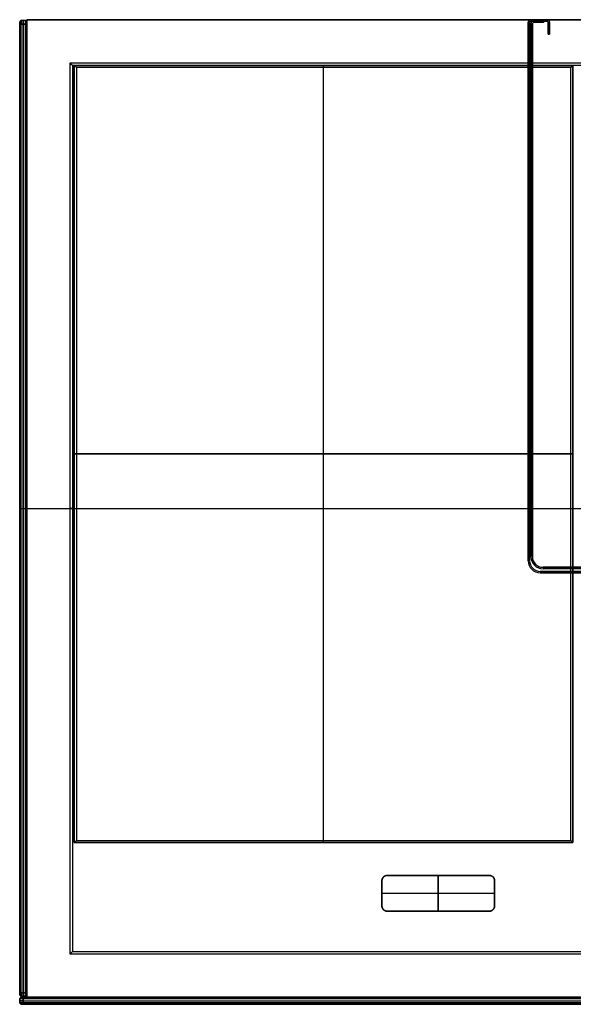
# Model space of a CAD drawing. Header units: millimetres. Extents: x -449 to 449, y -277 to 273.
# Tile 1 of 2: x -449 to -140, y -277 to 273. Entities that reach past the tile are written whole.
import ezdxf

# ---------------------------------------------------------------- set-up
doc = ezdxf.new("R2010")
doc.units = ezdxf.units.MM
doc.header["$MEASUREMENT"] = 0
doc.layers.add('Default', color=178, linetype='Continuous', true_color=0x000000)

msp = doc.modelspace()

# ---------------------------------------------------------------- linework, layer by layer
at = {"layer": 'Default', "color": 178, "true_color": 0x000000}
for p, q in [((-449, 271.75, 2), (-448.25, 272.5, 2)), ((-449, 271.75, 27.5), (-448.25, 272.5, 27.5)), ((-449, 271.71, 1.68), (-448.25, 272.43, 1.48)), ((-449, -271.75, 27.5), (-449, 271.75, 27.5)), ((-449, 270.82, 54.21), (-448.25, 271.02, 54.93)), ((-449, 270.5, 54.25), (-448.25, 270.5, 55)), ((-448.63, 270.5, 0.38), (-448.63, -270.5, 0.38)), ((-448.63, 272.12, 53), (-448.63, 272.12, 2)), ((-448.63, 270.5, 54.62), (-448.63, -270.5, 54.62)), ((-445.75, 272.5, 53), (-448.25, 272.5, 53)), ((-445.75, 272.5, 27.5), (-448.25, 272.5, 27.5)), ((-448.25, 270.5, 55), (-445.75, 270.5, 55)), ((-445.75, 270.5), (-448.25, 270.5)), ((-447, 272.5, 2), (-447, 272.5, 53)), ((-447, -270.5, 55), (-447, 270.5, 55)), ((-447, 270.5), (-447, -270.5)), ((-445, 271.75, 27.5), (-445.75, 272.5, 27.5)), ((-445, 271.71, 1.68), (-445.75, 272.43, 1.48)), ((-445, 270.82, 54.21), (-445.75, 271.02, 54.93)), ((-445.38, 272.12, 2), (-445.38, 272.12, 53)), ((-445.38, 270.5, 54.62), (-445.38, -270.5, 54.62)), ((-445.38, 270.5, 0.38), (-445.38, -270.5, 0.38)), ((-445, 271.75, 27.5), (-445, -271.75, 27.5)), ((-449, 0, 0.75), (-449, 0, 54.25)), ((-449, 0, 0.75), (-448.25, 0)), ((-449, 0, 54.25), (-448.25, 0, 55)), ((-448.25, 0, 55), (-445.75, 0, 55)), ((-448.25, 0), (-445.75, 0)), ((-445, 0, 54.25), (-445.75, 0, 55)), ((-445, 0, 0.75), (-445.75, 0)), ((-445, 0, 0.75), (-445, 0, 54.25)), ((-246.5, -222, 9.33), (-246.5, -208, 9.33)), ((-243.5, -205, 9.33), (-186.5, -205, 9.33)), ((-215, -225, 11), (-215, -205, 11)), ((-215, -205, 11), (-215, -205, 7.65)), ((-215, -205, 7.65), (-215, -225, 7.65)), ((-183.5, -208, 9.33), (-183.5, -222, 9.33)), ((-246.5, -215, 11), (-183.5, -215, 11)), ((-246.5, -215, 11), (-246.5, -215, 7.65)), ((-246.5, -215, 7.65), (-183.5, -215, 7.65)), ((-183.5, -215, 11), (-183.5, -215, 7.65)), ((-186.5, -225, 9.33), (-243.5, -225, 9.33)), ((-215, -225, 11), (-215, -225, 7.65)), ((-449, -270.5, 0.75), (-448.25, -270.5)), ((-449, -270.82, 0.79), (-448.25, -271.02, 0.07)), ((-449, -271.71, 53.32), (-448.25, -272.43, 53.52)), ((-449, -271.75, 27.5), (-448.25, -272.5, 27.5)), ((-449, -273.75, 2), (-448.25, -273, 2)), ((-449, -273.75, 27.5), (-448.25, -273, 27.5)), ((-449, -276.25, 2), (-449, -273.75, 2)), ((-449, -276.25, 27.5), (-449, -273.75, 27.5)), ((-449, -275, 2), (-449, -275, 53)), ((-448.21, -273, 53.32), (-448.93, -273.75, 53.52)), ((-448.63, -272.12, 53), (-448.63, -272.12, 2)), ((-448.63, -273.38, 53), (-448.63, -273.38, 2)), ((-448.25, -272.5, 53), (-445.75, -272.5, 53)), ((-445.75, -272.5, 27.5), (-448.25, -272.5, 27.5)), ((-448.25, -273, 27.5), (448.25, -273, 27.5)), ((-447.32, -273, 0.79), (-447.52, -273.75, 0.07)), ((-447, -272.5, 2), (-447, -272.5, 53)), ((-447, -273.38, 0.38), (447, -273.38, 0.38)), ((-447, -273.38, 54.62), (447, -273.38, 54.62)), ((-447, -275, 55), (447, -275, 55)), ((-447, -275), (447, -275)), ((-445, -270.82, 0.79), (-445.75, -271.02, 0.07)), ((-445, -271.71, 53.32), (-445.75, -272.43, 53.52)), ((-445, -271.75, 27.5), (-445.75, -272.5, 27.5)), ((-445.38, -272.12, 2), (-445.38, -272.12, 53)), ((-449, -276.25, 27.5), (-448.25, -277, 27.5)), ((-448.21, -277, 1.68), (-448.93, -276.25, 1.48)), ((-448.63, -276.63, 2), (-448.63, -276.63, 53)), ((-448.25, -277, 27.5), (448.25, -277, 27.5)), ((-447.32, -277, 54.21), (-447.52, -276.25, 54.93)), ((-447, -276.63, 0.37), (447, -276.63, 0.37)), ((-447, -276.63, 54.62), (447, -276.63, 54.62))]:
    msp.add_line(p, q, dxfattribs=at)
at = {"layer": 'Default', "color": 151, "true_color": 0x91b4dc}
for p, q in [((-445, -273, 27.5), (-445, 273, 27.5)), ((-445, 273, 27.5), (445, 273, 27.5)), ((-419.43, 247.5, 6.2), (-419.43, -247.5, 6.2)), ((419.43, 247.5, 6.2), (-419.43, 247.5, 6.2)), ((-445, 0, 55), (445, 0, 55)), ((-445, 0), (-445, 0, 55)), ((-445, 0), (-420.83, 0)), ((-419.43, 0, 11), (419.43, 0, 11)), ((-419.43, 0, 1.4), (-419.43, 0, 11)), ((-419.43, -247.5, 6.2), (419.43, -247.5, 6.2)), ((445, -273, 27.5), (-445, -273, 27.5))]:
    msp.add_line(p, q, dxfattribs=at)
at = {"layer": 'Default', "color": 254, "true_color": 0xd2d2ff}
for p, q in [((-164.75, 271.6, 55), (-164.75, 271.6, 412)), ((-164.75, 271.6, 233.5), (-164.75, -29.2, 233.5)), ((-163.95, 271.6, 233.5), (-163.95, -29.2, 233.5)), ((-163.35, 273, 233.5), (-154.15, 273, 233.5)), ((-163.35, 272.2, 412), (-163.35, 272.2, 55)), ((-154.15, 272.2, 233.5), (-163.35, 272.2, 233.5)), ((-163.2, 270.8, 400), (-163.2, 270.8, 787.3)), ((-163.2, -26.9, 593.65), (-163.2, 270.8, 593.65)), ((-162.4, -26.9, 593.65), (-162.4, 270.8, 593.65)), ((-161.8, 272.2, 787.3), (-161.8, 272.2, 412)), ((-158.2, 272.2, 599.65), (-161.8, 272.2, 599.65)), ((-158.2, 271.4, 593.65), (-161.8, 271.4, 593.65)), ((-160, 272.2, 412), (-160, 272.2, 787.3)), ((-160, 271.4, 400), (-160, 271.4, 787.3)), ((-158.75, 273, 55), (-158.75, 273, 412)), ((-158.75, 272.2, 55), (-158.75, 272.2, 400)), ((-156.2, 272.2, 599.65), (-158.2, 272.2, 599.65)), ((-156.2, 271.4, 593.65), (-158.2, 271.4, 593.65)), ((-157.2, 272.2, 412), (-157.2, 272.2, 787.3)), ((-157.2, 271.4, 400), (-157.2, 271.4, 787.3)), ((-156.2, 271.4, 593.65), (-156.2, 272.2, 593.65)), ((-156.2, 271.8, 400), (-156.2, 271.8, 787.3)), ((-154.15, 273, 55), (-154.15, 273, 412)), ((-153.55, 271.6, 412), (-153.55, 271.6, 55)), ((-153.55, 265, 233.5), (-153.55, 271.6, 233.5)), ((-152.75, 271.6, 233.5), (-152.75, 265, 233.5)), ((-153.55, 268.3, 55), (-153.55, 268.3, 412)), ((-152.75, 265, 233.5), (-153.55, 265, 233.5)), ((-153.15, 265, 55), (-153.15, 265, 412)), ((-152.75, 268.3, 55), (-152.75, 268.3, 412)), ((-418.5, -186.66, 7.35), (-418.5, 247.5, 7.35)), ((-418.5, 247.5, 7.35), (-139.75, 247.5, 7.35)), ((-279.12, 247.5, 11), (-279.12, 247.5, 3.7)), ((-279.12, -186.66, 11), (-279.12, 247.5, 11)), ((-279.12, -185.46, 2.5), (-279.12, 246.3, 2.5)), ((-139.75, 247.5, 7.35), (-139.75, -186.66, 7.35)), ((-164.75, 121.2, 55), (-164.75, 121.2, 412)), ((-163.95, 121.2, 55), (-163.95, 121.2, 412)), ((-163.2, 121.95, 400), (-163.2, 121.95, 787.3)), ((-162.4, 121.95, 400), (-162.4, 121.95, 787.3)), ((-164.75, 118.5, 55), (-163.95, 118.5, 55)), ((-164.75, 118.5, 412), (-163.95, 118.5, 412)), ((-163.2, 119.25, 400), (-162.4, 119.25, 400)), ((-162.4, 119.25, 787.3), (-163.2, 119.25, 787.3)), ((-418.5, 30.42, 11), (-418.5, 30.42, 3.7)), ((-418.5, 30.42, 11), (-139.75, 30.42, 11)), ((-140.95, 30.42, 2.5), (-417.3, 30.42, 2.5)), ((-139.75, 30.42, 11), (-139.75, 30.42, 3.7)), ((-163.95, -29.2, 412), (-163.95, -29.2, 55)), ((156.4, -32.9, 593.65), (-156.4, -32.9, 593.65)), ((-157.95, -35.2, 233.5), (157.95, -35.2, 233.5)), ((-157.95, -36, 55), (-157.95, -36, 412)), ((-157.95, -36, 233.5), (157.95, -36, 233.5)), ((-156.4, -33.7, 400), (-156.4, -33.7, 787.3)), ((156.4, -33.7, 593.65), (-156.4, -33.7, 593.65)), ((-139.75, -186.66, 7.35), (-418.5, -186.66, 7.35)), ((-279.12, -186.66, 11), (-279.12, -186.66, 3.7))]:
    msp.add_line(p, q, dxfattribs=at)
at = {"layer": 'Default', "color": 178, "true_color": 0x000000, "extrusion": (1, -3.63798e-13, 3.18323e-13)}
msp.add_arc((270.5, 2, -449), 1.25, 270, 360, dxfattribs=at)
at = {"layer": 'Default', "color": 178, "true_color": 0x000000, "extrusion": (1, -3.18323e-13, -3.63798e-13)}
msp.add_arc((270.5, 53, -449), 1.25, 0, 90, dxfattribs=at)
at = {"layer": 'Default', "color": 178, "true_color": 0x000000, "extrusion": (1, -3.41061e-13, 3.41061e-13)}
msp.add_arc((270.5, 2, -448.25), 2, 270, 360, dxfattribs=at)
at = {"layer": 'Default', "color": 178, "true_color": 0x000000, "extrusion": (1, -3.41061e-13, -3.41061e-13)}
msp.add_arc((270.5, 53, -448.25), 2, 0, 90, dxfattribs=at)
at = {"layer": 'Default', "color": 178, "true_color": 0x000000, "extrusion": (1, 0, 0)}
for centre, start, end in [((270.5, 53, -447), 0, 90), ((270.5, 2, -447), 270, 0), ((-270.5, 53, -447), 90, 180), ((-270.5, 2, -447), 180, 270)]:
    msp.add_arc(centre, 2, start, end, dxfattribs=at)
at = {"layer": 'Default', "color": 178, "true_color": 0x000000, "extrusion": (1, -1.13687e-13, -1.13687e-13)}
msp.add_arc((270.5, 53, -445.75), 2, 360, 90, dxfattribs=at)
at = {"layer": 'Default', "color": 178, "true_color": 0x000000, "extrusion": (1, -1.13687e-13, 1.13687e-13)}
msp.add_arc((270.5, 2, -445.75), 2, 270, 0, dxfattribs=at)
at = {"layer": 'Default', "color": 178, "true_color": 0x000000, "extrusion": (1, 3.63798e-13, 3.63798e-13)}
msp.add_arc((270.5, 53, -445), 1.25, 0, 90, dxfattribs=at)
at = {"layer": 'Default', "color": 178, "true_color": 0x000000, "extrusion": (1, 1.09139e-12, -3.63798e-13)}
msp.add_arc((270.5, 2, -445), 1.25, 270, 360, dxfattribs=at)
at = {"layer": 'Default', "color": 254, "true_color": 0xd2d2ff}
for centre, radius, start, end in [((-163.35, 271.6, 55), 1.4, 90, 180), ((-163.35, 271.6, 412), 1.4, 90, 180), ((-163.35, 271.6, 233.5), 1.4, 90, 180), ((-163.35, 271.6, 412), 0.6, 90.0003, 179.9997), ((-163.35, 271.6, 55), 0.6, 90.0003, 179.9997), ((-163.35, 271.6, 233.5), 0.6, 90.0003, 179.9997), ((-161.8, 270.8, 400), 1.4, 90, 180), ((-161.8, 270.8, 787.3), 1.4, 90, 180), ((-161.8, 270.8, 593.65), 1.4, 90, 180), ((-161.8, 270.8, 787.3), 0.6, 90, 180), ((-161.8, 270.8, 400), 0.6, 90, 180), ((-161.8, 270.8, 593.65), 0.6, 90, 180), ((-154.15, 271.6, 55), 1.4, 0, 90), ((-154.15, 271.6, 412), 1.4, 0, 90), ((-154.15, 271.6, 233.5), 1.4, 0, 90), ((-154.15, 271.6, 412), 0.6, 0.0003, 89.9997), ((-154.15, 271.6, 55), 0.6, 0.0003, 89.9997), ((-154.15, 271.6, 233.5), 0.6, 0.0003, 89.9997), ((-156.4, -26.9, 400), 6.8, 180, 270), ((-156.4, -26.9, 787.3), 6.8, 180, 270), ((-156.4, -26.9, 593.65), 6.8, 180, 270), ((-156.4, -26.9, 787.3), 6, 180, 270), ((-156.4, -26.9, 400), 6, 180, 270), ((-156.4, -26.9, 593.65), 6, 180, 270), ((-157.95, -29.2, 55), 6.8, 180, 270), ((-157.95, -29.2, 412), 6.8, 180, 270), ((-157.95, -29.2, 233.5), 6.8, 180, 270), ((-157.95, -29.2, 412), 6, 180, 270), ((-157.95, -29.2, 55), 6, 180, 270), ((-157.95, -29.2, 233.5), 6, 180, 270)]:
    msp.add_arc(centre, radius, start, end, dxfattribs=at)
at = {"layer": 'Default', "color": 254, "true_color": 0xd2d2ff, "extrusion": (1, 0, 0)}
for centre, start, end in [((246.3, 3.7, -279.12), 270, 0), ((-185.46, 3.7, -279.12), 180, 270)]:
    msp.add_arc(centre, 1.2, start, end, dxfattribs=at)
at = {"layer": 'Default', "color": 254, "true_color": 0xd2d2ff, "extrusion": (0, 1, 6.21725e-15)}
for centre, start, end in [((417.3, 3.7, 30.42), 270, 0), ((140.95, 3.7, 30.42), 180, 270)]:
    msp.add_arc(centre, 1.2, start, end, dxfattribs=at)
at = {"layer": 'Default', "color": 151, "true_color": 0x91b4dc, "extrusion": (0, 1, 0)}
msp.add_arc((420.83, 1.4), 1.4, 180, 270, dxfattribs=at)
at = {"layer": 'Default', "color": 178, "true_color": 0x000000, "extrusion": (1, 5.00222e-13, 3.63798e-13)}
msp.add_arc((-270.5, 2, -449), 1.25, 180, 270, dxfattribs=at)
at = {"layer": 'Default', "color": 178, "true_color": 0x000000, "extrusion": (1, 3.63798e-13, -3.18323e-13)}
msp.add_arc((-270.5, 53, -449), 1.25, 90, 180, dxfattribs=at)
at = {"layer": 'Default', "color": 178, "true_color": 0x000000, "extrusion": (1.13687e-13, 1, -1.13687e-13)}
msp.add_arc((447, 53, -273.75), 2, 360, 90, dxfattribs=at)
at = {"layer": 'Default', "color": 178, "true_color": 0x000000, "extrusion": (-3.41061e-13, 1, -3.41061e-13)}
msp.add_arc((447, 2, -273.75), 2, 270, 360, dxfattribs=at)
at = {"layer": 'Default', "color": 178, "true_color": 0x000000, "extrusion": (0, 1, 0)}
for centre, start, end in [((447, 53, -275), 0, 90), ((447, 2, -275), 270, 0)]:
    msp.add_arc(centre, 2, start, end, dxfattribs=at)
at = {"layer": 'Default', "color": 178, "true_color": 0x000000, "extrusion": (1, 3.41061e-13, 3.41061e-13)}
msp.add_arc((-270.5, 2, -448.25), 2, 180, 270, dxfattribs=at)
at = {"layer": 'Default', "color": 178, "true_color": 0x000000, "extrusion": (1, 6.45887e-27, -6.45887e-27)}
msp.add_arc((-270.5, 53, -448.25), 2, 90, 180, dxfattribs=at)
at = {"layer": 'Default', "color": 178, "true_color": 0x000000, "extrusion": (-3.63798e-13, 1, 3.63798e-13)}
msp.add_arc((447, 53, -273), 1.25, 0, 90, dxfattribs=at)
at = {"layer": 'Default', "color": 178, "true_color": 0x000000, "extrusion": (-3.63798e-13, 1, -3.63798e-13)}
msp.add_arc((447, 2, -273), 1.25, 270, 360, dxfattribs=at)
at = {"layer": 'Default', "color": 178, "true_color": 0x000000, "extrusion": (1, 1.13687e-13, -1.13687e-13)}
msp.add_arc((-270.5, 53, -445.75), 2, 90, 180, dxfattribs=at)
at = {"layer": 'Default', "color": 178, "true_color": 0x000000, "extrusion": (1, 1.13687e-13, 1.13687e-13)}
msp.add_arc((-270.5, 2, -445.75), 2, 180, 270, dxfattribs=at)
at = {"layer": 'Default', "color": 178, "true_color": 0x000000, "extrusion": (1, -3.63798e-13, -3.63798e-13)}
msp.add_arc((-270.5, 2, -445), 1.25, 180, 270, dxfattribs=at)
at = {"layer": 'Default', "color": 178, "true_color": 0x000000, "extrusion": (1, -3.63798e-13, 3.63798e-13)}
msp.add_arc((-270.5, 53, -445), 1.25, 90, 180, dxfattribs=at)
at = {"layer": 'Default', "color": 178, "true_color": 0x000000, "extrusion": (-1.13687e-13, 1, -1.13687e-13)}
msp.add_arc((447, 2, -276.25), 2, 270, 360, dxfattribs=at)
at = {"layer": 'Default', "color": 178, "true_color": 0x000000, "extrusion": (-1.13687e-13, 1, 1.13687e-13)}
msp.add_arc((447, 53, -276.25), 2, 360, 90, dxfattribs=at)
at = {"layer": 'Default', "color": 178, "true_color": 0x000000, "extrusion": (-3.09228e-12, 1, -3.04681e-12)}
msp.add_arc((447, 2, -277), 1.25, 270, 360, dxfattribs=at)
msp.add_arc((447, 2, -277), 1.25, 270, 360, dxfattribs=at)
at = {"layer": 'Default', "color": 178, "true_color": 0x000000, "extrusion": (2.72848e-13, 1, -2.72848e-13)}
msp.add_arc((447, 53, -277), 1.25, 0, 90, dxfattribs=at)
msp.add_arc((447, 53, -277), 1.25, 0, 90, dxfattribs=at)
at = {"layer": 'Default', "color": 178, "true_color": 0x000000}
for points, degree in [([(-448.25, 272.5, 53), (-448.63, 272.12, 53), (-449, 271.75, 53)], 2), ([(-449, 271.75, 2), (-449, 271.75, 27.5), (-449, 271.75, 53)], 2), ([(-449, 270.5, 54.25), (-449, 0, 54.25), (-449, -270.5, 54.25)], 2), ([(-449, -270.5, 0.75), (-449, 0, 0.75), (-449, 270.5, 0.75)], 2), ([(-448.25, 270.5), (-448.63, 270.5, 0.38), (-449, 270.5, 0.75)], 2), ([(-448.25, 272.5, 2), (-448.25, 272.5, 27.5), (-448.25, 272.5, 53)], 2), ([(-445.75, 272.5, 2), (-447, 272.5, 2), (-448.25, 272.5, 2)], 2), ([(-448.25, -270.5), (-448.25, 0), (-448.25, 270.5)], 2), ([(-448.25, -270.5, 55), (-448.25, 0, 55), (-448.25, 270.5, 55)], 2), ([(-445.75, 272.5, 53), (-445.75, 272.5, 27.5), (-445.75, 272.5, 2)], 2), ([(-445, 271.75, 53), (-445.38, 272.12, 53), (-445.75, 272.5, 53)], 2), ([(-445.75, 272.5, 2), (-445.38, 272.12, 2), (-445, 271.75, 2)], 2), ([(-445.75, 270.5, 55), (-445.75, 0, 55), (-445.75, -270.5, 55)], 2), ([(-445.75, -270.5), (-445.75, 0), (-445.75, 270.5)], 2), ([(-445.75, 270.5, 55), (-445.38, 270.5, 54.62), (-445, 270.5, 54.25)], 2), ([(-445.75, 270.5), (-445.38, 270.5, 0.38), (-445, 270.5, 0.75)], 2), ([(-445, 271.75, 2), (-445, 271.75, 27.5), (-445, 271.75, 53)], 2), ([(-445, -270.5, 0.75), (-445, 0, 0.75), (-445, 270.5, 0.75)], 2), ([(-445, 270.5, 54.25), (-445, 0, 54.25), (-445, -270.5, 54.25)], 2), ([(-243.5, -205, 11), (-244.44, -205, 11), (-245.39, -205.37, 11), (-246.13, -206.11, 11), (-246.5, -207.06, 11), (-246.5, -208, 11)], 5), ([(-243.5, -205, 7.65), (-244.44, -205, 7.65), (-245.39, -205.37, 7.65), (-246.13, -206.11, 7.65), (-246.5, -207.06, 7.65), (-246.5, -208, 7.65)], 5), ([(-246.5, -208, 9.33), (-246.5, -207.06, 9.33), (-246.13, -206.11, 9.33), (-245.39, -205.37, 9.33), (-244.44, -205, 9.33), (-243.5, -205, 9.33)], 5), ([(-246.5, -208, 11), (-246.5, -215, 11), (-246.5, -222, 11)], 2), ([(-246.5, -208, 7.65), (-246.5, -208, 9.33), (-246.5, -208, 11)], 2), ([(-246.5, -208, 7.65), (-246.5, -215, 7.65), (-246.5, -222, 7.65)], 2), ([(-245.62, -205.88, 11), (-245.62, -205.88, 9.33), (-245.62, -205.88, 7.65)], 2), ([(-186.5, -205, 11), (-215, -205, 11), (-243.5, -205, 11)], 2), ([(-243.5, -205, 7.65), (-243.5, -205, 9.33), (-243.5, -205, 11)], 2), ([(-186.5, -205, 7.65), (-215, -205, 7.65), (-243.5, -205, 7.65)], 2), ([(-183.5, -208, 11), (-183.5, -207.06, 11), (-183.87, -206.11, 11), (-184.61, -205.37, 11), (-185.56, -205, 11), (-186.5, -205, 11)], 5), ([(-186.5, -205, 7.65), (-186.5, -205, 9.33), (-186.5, -205, 11)], 2), ([(-183.5, -208, 7.65), (-183.5, -207.06, 7.65), (-183.87, -206.11, 7.65), (-184.61, -205.37, 7.65), (-185.56, -205, 7.65), (-186.5, -205, 7.65)], 5), ([(-186.5, -205, 9.33), (-185.56, -205, 9.33), (-184.61, -205.37, 9.33), (-183.87, -206.11, 9.33), (-183.5, -207.06, 9.33), (-183.5, -208, 9.33)], 5), ([(-184.38, -205.88, 11), (-184.38, -205.88, 9.33), (-184.38, -205.88, 7.65)], 2), ([(-183.5, -222, 11), (-183.5, -215, 11), (-183.5, -208, 11)], 2), ([(-183.5, -208, 11), (-183.5, -208, 9.33), (-183.5, -208, 7.65)], 2), ([(-183.5, -222, 7.65), (-183.5, -215, 7.65), (-183.5, -208, 7.65)], 2), ([(-246.5, -222, 7.65), (-246.5, -222, 9.33), (-246.5, -222, 11)], 2), ([(-246.5, -222, 11), (-246.5, -222.94, 11), (-246.13, -223.89, 11), (-245.39, -224.63, 11), (-244.44, -225, 11), (-243.5, -225, 11)], 5), ([(-246.5, -222, 7.65), (-246.5, -222.94, 7.65), (-246.13, -223.89, 7.65), (-245.39, -224.63, 7.65), (-244.44, -225, 7.65), (-243.5, -225, 7.65)], 5), ([(-243.5, -225, 9.33), (-244.44, -225, 9.33), (-245.39, -224.63, 9.33), (-246.13, -223.89, 9.33), (-246.5, -222.94, 9.33), (-246.5, -222, 9.33)], 5), ([(-245.62, -224.12, 11), (-245.62, -224.12, 9.33), (-245.62, -224.12, 7.65)], 2), ([(-243.5, -225, 11), (-215, -225, 11), (-186.5, -225, 11)], 2), ([(-243.5, -225, 7.65), (-243.5, -225, 9.33), (-243.5, -225, 11)], 2), ([(-243.5, -225, 7.65), (-215, -225, 7.65), (-186.5, -225, 7.65)], 2), ([(-186.5, -225, 11), (-185.56, -225, 11), (-184.61, -224.63, 11), (-183.87, -223.89, 11), (-183.5, -222.94, 11), (-183.5, -222, 11)], 5), ([(-186.5, -225, 7.65), (-185.56, -225, 7.65), (-184.61, -224.63, 7.65), (-183.87, -223.89, 7.65), (-183.5, -222.94, 7.65), (-183.5, -222, 7.65)], 5), ([(-183.5, -222, 9.33), (-183.5, -222.94, 9.33), (-183.87, -223.89, 9.33), (-184.61, -224.63, 9.33), (-185.56, -225, 9.33), (-186.5, -225, 9.33)], 5), ([(-186.5, -225, 7.65), (-186.5, -225, 9.33), (-186.5, -225, 11)], 2), ([(-184.38, -224.12, 11), (-184.38, -224.12, 9.33), (-184.38, -224.12, 7.65)], 2), ([(-183.5, -222, 7.65), (-183.5, -222, 9.33), (-183.5, -222, 11)], 2), ([(-449, -270.5, 54.25), (-448.63, -270.5, 54.62), (-448.25, -270.5, 55)], 2), ([(-449, -271.75, 53), (-449, -271.75, 27.5), (-449, -271.75, 2)], 2), ([(-448.25, -272.5, 53), (-448.63, -272.12, 53), (-449, -271.75, 53)], 2), ([(-449, -271.75, 2), (-448.63, -272.12, 2), (-448.25, -272.5, 2)], 2), ([(-448.25, -273, 53), (-448.63, -273.38, 53), (-449, -273.75, 53)], 2), ([(-449, -273.75, 53), (-449, -275, 53), (-449, -276.25, 53)], 2), ([(-449, -273.75, 53), (-449, -273.75, 27.5), (-449, -273.75, 2)], 2), ([(-445.75, -270.5, 55), (-447, -270.5, 55), (-448.25, -270.5, 55)], 2), ([(-448.25, -270.5), (-447, -270.5), (-445.75, -270.5)], 2), ([(-448.25, -272.5, 2), (-448.25, -272.5, 27.5), (-448.25, -272.5, 53)], 2), ([(-445.75, -272.5, 2), (-447, -272.5, 2), (-448.25, -272.5, 2)], 2), ([(-448.25, -273, 53), (-448.25, -273, 27.5), (-448.25, -273, 2)], 2), ([(-447, -273, 54.25), (-447, -273.38, 54.62), (-447, -273.75, 55)], 2), ([(-447, -273, 0.75), (-447, -273.38, 0.38), (-447, -273.75)], 2), ([(-447, -273, 0.75), (0, -273, 0.75), (447, -273, 0.75)], 2), ([(447, -273, 54.25), (0, -273, 54.25), (-447, -273, 54.25)], 2), ([(-447, -276.25, 55), (-447, -275, 55), (-447, -273.75, 55)], 2), ([(-447, -273.75, 55), (0, -273.75, 55), (447, -273.75, 55)], 2), ([(-447, -273.75), (-447, -275), (-447, -276.25)], 2), ([(-447, -273.75), (0, -273.75), (447, -273.75)], 2), ([(-445, -270.5, 54.25), (-445.38, -270.5, 54.62), (-445.75, -270.5, 55)], 2), ([(-445, -270.5, 0.75), (-445.38, -270.5, 0.38), (-445.75, -270.5)], 2), ([(-445.75, -272.5, 2), (-445.38, -272.12, 2), (-445, -271.75, 2)], 2), ([(-445, -271.75, 53), (-445.38, -272.12, 53), (-445.75, -272.5, 53)], 2), ([(-445.75, -272.5, 53), (-445.75, -272.5, 27.5), (-445.75, -272.5, 2)], 2), ([(-445, -271.75, 53), (-445, -271.75, 27.5), (-445, -271.75, 2)], 2), ([(-449, -276.25, 53), (-449, -276.25, 27.5), (-449, -276.25, 2)], 2), ([(-448.25, -277, 2), (-448.63, -276.63, 2), (-449, -276.25, 2)], 2), ([(-449, -276.25, 53), (-448.63, -276.63, 53), (-448.25, -277, 53)], 2), ([(-448.25, -277, 2), (-448.25, -277, 27.5), (-448.25, -277, 53)], 2), ([(-448.25, -277, 2), (-448.25, -277, 27.5), (-448.25, -277, 53)], 2), ([(-447, -277, 0.75), (-447, -276.63, 0.38), (-447, -276.25)], 2), ([(-447, -276.25), (0, -276.25), (447, -276.25)], 2), ([(447, -276.25, 55), (0, -276.25, 55), (-447, -276.25, 55)], 2), ([(-447, -277, 54.25), (-447, -276.63, 54.62), (-447, -276.25, 55)], 2), ([(447, -277, 0.75), (0, -277, 0.75), (-447, -277, 0.75)], 2), ([(-447, -277, 54.25), (0, -277, 54.25), (447, -277, 54.25)], 2), ([(447, -277, 0.75), (0, -277, 0.75), (-447, -277, 0.75)], 2), ([(-447, -277, 54.25), (0, -277, 54.25), (447, -277, 54.25)], 2)]:
    msp.add_open_spline(points, degree=degree, dxfattribs=at)
at = {"layer": 'Default', "color": 151, "true_color": 0x91b4dc}
for points in [[(445, 273, 55), (0, 273, 55), (-445, 273, 55)], [(-445, 273, 55), (-445, 0, 55), (-445, -273, 55)], [(-445, 273), (-445, 273, 27.5), (-445, 273, 55)], [(-445, -273), (-445, 0), (-445, 273)], [(-445, 273), (0, 273), (445, 273)], [(-420.83, 248.9), (0, 248.9), (420.83, 248.9)], [(-420.83, -248.9), (-420.83, 0), (-420.83, 248.9)], [(-419.43, 247.5, 11), (-419.43, 0, 11), (-419.43, -247.5, 11)], [(419.43, 247.5, 11), (0, 247.5, 11), (-419.43, 247.5, 11)], [(-419.43, 247.5, 1.4), (-419.43, 0, 1.4), (-419.43, -247.5, 1.4)], [(-419.43, 247.5, 11), (-419.43, 247.5, 6.2), (-419.43, 247.5, 1.4)], [(419.43, 247.5, 1.4), (0, 247.5, 1.4), (-419.43, 247.5, 1.4)], [(-419.43, -247.5, 11), (0, -247.5, 11), (419.43, -247.5, 11)], [(-419.43, -247.5, 1.4), (0, -247.5, 1.4), (419.43, -247.5, 1.4)], [(-419.43, -247.5, 11), (-419.43, -247.5, 6.2), (-419.43, -247.5, 1.4)], [(420.83, -248.9), (0, -248.9), (-420.83, -248.9)], [(-445, -273, 55), (0, -273, 55), (445, -273, 55)], [(-445, -273), (-445, -273, 27.5), (-445, -273, 55)], [(445, -273), (0, -273), (-445, -273)]]:
    msp.add_open_spline(points, degree=2, dxfattribs=at)
at = {"layer": 'Default', "color": 254, "true_color": 0xd2d2ff}
for points in [[(-164.75, 271.6, 55), (-164.75, 121.2, 55), (-164.75, -29.2, 55)], [(-164.75, -29.2, 412), (-164.75, 121.2, 412), (-164.75, 271.6, 412)], [(-163.95, -29.2, 55), (-163.95, 121.2, 55), (-163.95, 271.6, 55)], [(-163.95, -29.2, 412), (-163.95, 121.2, 412), (-163.95, 271.6, 412)], [(-163.95, 271.6, 412), (-163.95, 271.6, 233.5), (-163.95, 271.6, 55)], [(-154.15, 273, 55), (-158.75, 273, 55), (-163.35, 273, 55)], [(-154.15, 273, 412), (-158.75, 273, 412), (-163.35, 273, 412)], [(-163.35, 273, 412), (-163.35, 273, 233.5), (-163.35, 273, 55)], [(-163.35, 272.2, 55), (-158.75, 272.2, 55), (-154.15, 272.2, 55)], [(-163.35, 272.2, 412), (-162.57, 272.2, 412), (-161.8, 272.2, 412)], [(-163.2, -26.9, 400), (-163.2, 121.95, 400), (-163.2, 270.8, 400)], [(-163.2, 270.8, 787.3), (-163.2, 121.95, 787.3), (-163.2, -26.9, 787.3)], [(-162.4, 270.8, 400), (-162.4, 121.95, 400), (-162.4, -26.9, 400)], [(-162.4, 270.8, 787.3), (-162.4, 121.95, 787.3), (-162.4, -26.9, 787.3)], [(-162.4, 270.8, 400), (-162.4, 270.8, 593.65), (-162.4, 270.8, 787.3)], [(-161.8, 272.2, 400), (-159, 272.2, 400), (-156.2, 272.2, 400)], [(-161.8, 272.2, 412), (-161.8, 272.2, 406), (-161.8, 272.2, 400)], [(-161.8, 272.2, 412), (-160, 272.2, 412), (-158.2, 272.2, 412)], [(-161.8, 272.2, 787.3), (-160, 272.2, 787.3), (-158.2, 272.2, 787.3)], [(-158.2, 271.4, 400), (-160, 271.4, 400), (-161.8, 271.4, 400)], [(-158.2, 271.4, 787.3), (-160, 271.4, 787.3), (-161.8, 271.4, 787.3)], [(-161.8, 271.4, 400), (-161.8, 271.4, 593.65), (-161.8, 271.4, 787.3)], [(-158.2, 272.2, 412), (-157.2, 272.2, 412), (-156.2, 272.2, 412)], [(-158.2, 272.2, 787.3), (-158.2, 272.2, 599.65), (-158.2, 272.2, 412)], [(-158.2, 272.2, 787.3), (-157.2, 272.2, 787.3), (-156.2, 272.2, 787.3)], [(-156.2, 271.4, 400), (-157.2, 271.4, 400), (-158.2, 271.4, 400)], [(-156.2, 271.4, 787.3), (-157.2, 271.4, 787.3), (-158.2, 271.4, 787.3)], [(-158.2, 271.4, 400), (-158.2, 271.4, 593.65), (-158.2, 271.4, 787.3)], [(-156.2, 272.2, 400), (-156.2, 272.2, 406), (-156.2, 272.2, 412)], [(-156.2, 272.2, 412), (-155.17, 272.2, 412), (-154.15, 272.2, 412)], [(-156.2, 272.2, 400), (-156.2, 271.8, 400), (-156.2, 271.4, 400)], [(-156.2, 272.2, 787.3), (-156.2, 271.8, 787.3), (-156.2, 271.4, 787.3)], [(-156.2, 272.2, 412), (-156.2, 272.2, 599.65), (-156.2, 272.2, 787.3)], [(-156.2, 271.4, 787.3), (-156.2, 271.4, 593.65), (-156.2, 271.4, 400)], [(-154.15, 272.2, 412), (-154.15, 272.2, 233.5), (-154.15, 272.2, 55)], [(-153.55, 271.6, 55), (-153.55, 268.3, 55), (-153.55, 265, 55)], [(-153.55, 271.6, 412), (-153.55, 268.3, 412), (-153.55, 265, 412)], [(-152.75, 265, 55), (-152.75, 268.3, 55), (-152.75, 271.6, 55)], [(-152.75, 265, 412), (-152.75, 268.3, 412), (-152.75, 271.6, 412)], [(-152.75, 271.6, 412), (-152.75, 271.6, 233.5), (-152.75, 271.6, 55)], [(-153.55, 265, 55), (-153.15, 265, 55), (-152.75, 265, 55)], [(-153.55, 265, 412), (-153.55, 265, 233.5), (-153.55, 265, 55)], [(-153.55, 265, 412), (-153.15, 265, 412), (-152.75, 265, 412)], [(-152.75, 265, 55), (-152.75, 265, 233.5), (-152.75, 265, 412)], [(-139.75, 247.5, 3.7), (-279.12, 247.5, 3.7), (-418.5, 247.5, 3.7)], [(-418.5, 247.5, 3.7), (-418.5, 30.42, 3.7), (-418.5, -186.66, 3.7)], [(-418.5, 247.5, 11), (-418.5, 30.42, 11), (-418.5, -186.66, 11)], [(-418.5, 247.5, 3.7), (-418.5, 247.5, 7.35), (-418.5, 247.5, 11)], [(-139.75, 247.5, 11), (-279.12, 247.5, 11), (-418.5, 247.5, 11)], [(-140.95, 246.3, 2.5), (-279.12, 246.3, 2.5), (-417.3, 246.3, 2.5)], [(-417.3, 246.3, 2.5), (-417.3, 30.42, 2.5), (-417.3, -185.46, 2.5)], [(-417.3, 246.3, 2.5), (-417.3, 30.42, 2.5), (-417.3, -185.46, 2.5)], [(-140.95, 246.3, 2.5), (-279.12, 246.3, 2.5), (-417.3, 246.3, 2.5)], [(-140.95, -185.46, 2.5), (-140.95, 30.42, 2.5), (-140.95, 246.3, 2.5)], [(-140.95, -185.46, 2.5), (-140.95, 30.42, 2.5), (-140.95, 246.3, 2.5)], [(-139.75, -186.66, 3.7), (-139.75, 30.42, 3.7), (-139.75, 247.5, 3.7)], [(-139.75, -186.66, 11), (-139.75, 30.42, 11), (-139.75, 247.5, 11)], [(-139.75, 247.5, 11), (-139.75, 247.5, 7.35), (-139.75, 247.5, 3.7)], [(-163.2, -26.9, 787.3), (-163.2, -26.9, 593.65), (-163.2, -26.9, 400)], [(-162.4, -26.9, 787.3), (-162.4, -26.9, 593.65), (-162.4, -26.9, 400)], [(-164.75, -29.2, 55), (-164.75, -29.2, 233.5), (-164.75, -29.2, 412)], [(-156.4, -32.9, 400), (0, -32.9, 400), (156.4, -32.9, 400)], [(-156.4, -32.9, 787.3), (0, -32.9, 787.3), (156.4, -32.9, 787.3)], [(-156.4, -32.9, 400), (-156.4, -32.9, 593.65), (-156.4, -32.9, 787.3)], [(157.95, -35.2, 55), (0, -35.2, 55), (-157.95, -35.2, 55)], [(157.95, -35.2, 412), (0, -35.2, 412), (-157.95, -35.2, 412)], [(-157.95, -35.2, 412), (-157.95, -35.2, 233.5), (-157.95, -35.2, 55)], [(-157.95, -36, 55), (0, -36, 55), (157.95, -36, 55)], [(157.95, -36, 412), (0, -36, 412), (-157.95, -36, 412)], [(156.4, -33.7, 400), (0, -33.7, 400), (-156.4, -33.7, 400)], [(156.4, -33.7, 787.3), (0, -33.7, 787.3), (-156.4, -33.7, 787.3)], [(-418.5, -186.66, 3.7), (-279.12, -186.66, 3.7), (-139.75, -186.66, 3.7)], [(-418.5, -186.66, 11), (-279.12, -186.66, 11), (-139.75, -186.66, 11)], [(-418.5, -186.66, 3.7), (-418.5, -186.66, 7.35), (-418.5, -186.66, 11)], [(-417.3, -185.46, 2.5), (-279.12, -185.46, 2.5), (-140.95, -185.46, 2.5)], [(-417.3, -185.46, 2.5), (-279.12, -185.46, 2.5), (-140.95, -185.46, 2.5)], [(-139.75, -186.66, 3.7), (-139.75, -186.66, 7.35), (-139.75, -186.66, 11)]]:
    msp.add_open_spline(points, degree=2, dxfattribs=at)
at = {"layer": 'Default', "color": 151, "true_color": 0x91b4dc}
for points, knots in [([(-419.43, 247.5, 1.4), (-419.43, 247.5, 1.14), (-419.5, 247.57, 0.91), (-419.71, 247.78, 0.53), (-419.84, 247.91, 0.39), (-420.24, 248.31, 0.08), (-420.53, 248.6), (-420.83, 248.9)], [-3.779244, -3.779244, -3.779244, -3.779244, -2.901648, -2.901648, -1.986499, -1.986499, 0, 0, 0, 0]), ([(-420.83, -248.9), (-420.53, -248.6), (-420.24, -248.31, 0.08), (-419.84, -247.91, 0.39), (-419.71, -247.78, 0.53), (-419.5, -247.57, 0.91), (-419.43, -247.5, 1.14), (-419.43, -247.5, 1.4)], [0, 0, 0, 0, 1.9865, 1.9865, 2.901648, 2.901648, 3.779244, 3.779244, 3.779244, 3.779244])]:
    msp.add_open_spline(points, degree=3, knots=knots, dxfattribs=at)
at = {"layer": 'Default', "color": 254, "true_color": 0xd2d2ff}
for points, knots in [([(-418.5, 247.5, 3.7), (-418.5, 247.5, 3.27), (-418.29, 247.29, 2.96), (-417.82, 246.82, 2.58), (-417.56, 246.56, 2.5), (-417.3, 246.3, 2.5)], [0, 0, 0, 0, 1.627849, 1.627849, 3.238993, 3.238993, 3.238993, 3.238993]), ([(-140.95, 246.3, 2.5), (-140.69, 246.56, 2.5), (-140.43, 246.82, 2.58), (-139.96, 247.29, 2.96), (-139.75, 247.5, 3.27), (-139.75, 247.5, 3.7)], [-3.238993, -3.238993, -3.238993, -3.238993, -1.627849, -1.627849, 0, 0, 0, 0]), ([(-417.3, -185.46, 2.5), (-417.56, -185.72, 2.5), (-417.82, -185.98, 2.58), (-418.29, -186.45, 2.96), (-418.5, -186.66, 3.27), (-418.5, -186.66, 3.7)], [-3.238993, -3.238993, -3.238993, -3.238993, -1.627849, -1.627849, 0, 0, 0, 0]), ([(-139.75, -186.66, 3.7), (-139.75, -186.66, 3.27), (-139.96, -186.45, 2.96), (-140.43, -185.98, 2.58), (-140.69, -185.72, 2.5), (-140.95, -185.46, 2.5)], [0, 0, 0, 0, 1.627848, 1.627848, 3.238993, 3.238993, 3.238993, 3.238993])]:
    msp.add_open_spline(points, degree=3, knots=knots, dxfattribs=at)

doc.saveas('drawing.dxf')
